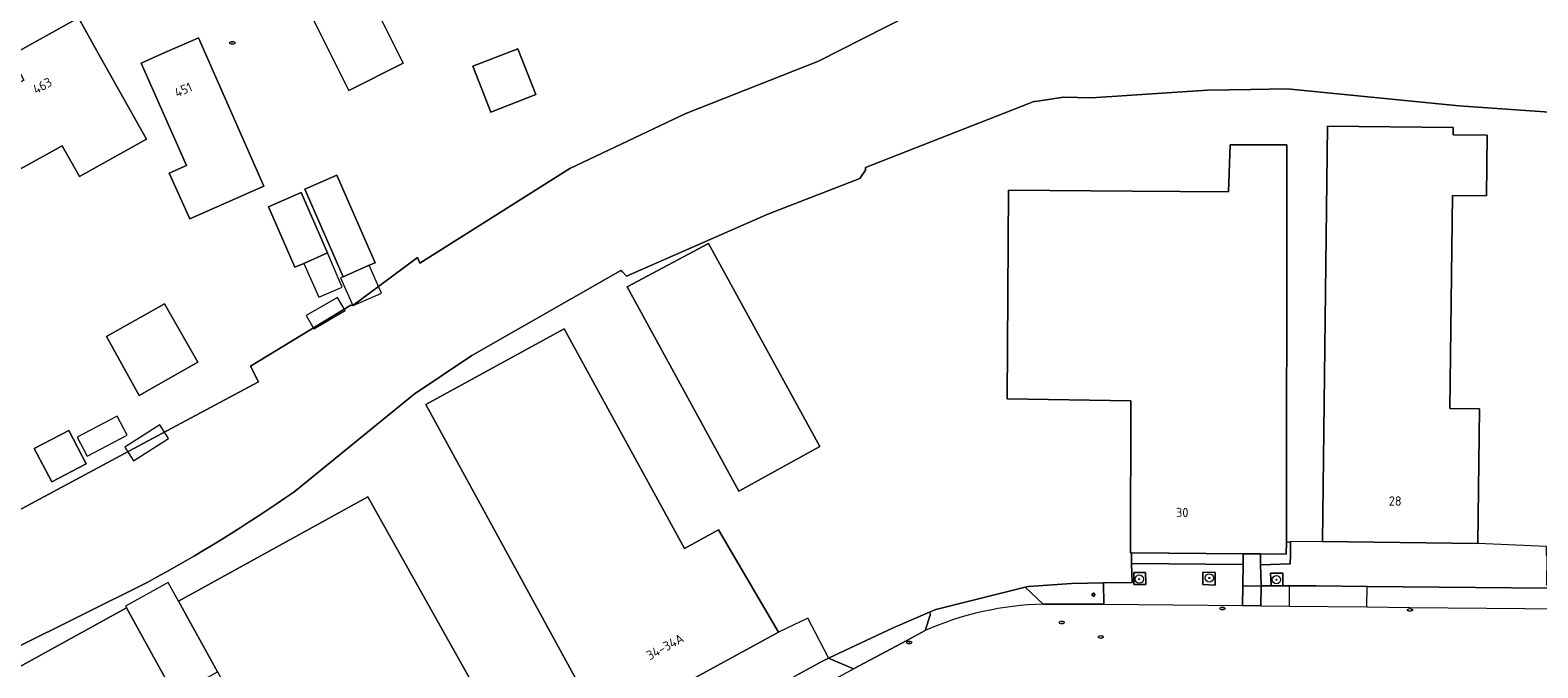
# Model space of a CAD drawing. Header units: metres. Extents: x 92650 to 117222, y 425801 to 461092.
# Tile 64 of 146: x 115279 to 115425, y 426353 to 426414. Entities that reach past the tile are written whole.
import ezdxf
from ezdxf.enums import TextEntityAlignment as Align

# ---------------------------------------------------------------- set-up
doc = ezdxf.new("R2010")
doc.units = ezdxf.units.M
doc.layers.get('0').update_dxf_attribs({"color": 253, "linetype": 'CONTINUOUS', "lineweight": 15})
for name, color, linetype, lineweight in [('B-WE-GR-BEPLANTING_CULTUUR_BODEMBEDEKKER-GV', 253, 'CONTINUOUS', 15), ('B-WE-GR-BEPLANTING_CULTUUR_HEESTERS-GV', 253, 'CONTINUOUS', 15), ('B-WE-GR-BOOM-S', 253, 'CONTINUOUS', 15), ('B-WE-GR-GROENVOORZIENING-GV', 253, 'CONTINUOUS', 15), ('B-WE-IE-MEUBILAIR-S', 253, 'CONTINUOUS', 15), ('B-WE-KW-KUNSTWERK_STEIGER-GV', 253, 'CONTINUOUS', 15), ('B-WE-OG-BEBOUWING-GV', 253, 'CONTINUOUS', 15), ('B-WE-OG-BEBOUWING-T18', 253, 'CONTINUOUS', 15), ('B-WE-OG-BEBOUWING_LUIFEL-GV', 253, 'CONTINUOUS', 15), ('B-WE-OG-BEBOUWING_OVERBOUWING-GV', 253, 'CONTINUOUS', 15), ('B-WE-OG-BEBOUWING_SCHUUR-GV', 253, 'CONTINUOUS', 15), ('B-WE-OG-TERREIN_ERF-GV', 253, 'CONTINUOUS', 15), ('B-WE-OG-WATER-GV', 253, 'CONTINUOUS', 15), ('B-WE-VH-HALFVERHARDING_GRIND-GV', 253, 'CONTINUOUS', 15), ('B-WE-VH-OPENVERHARDING_BETONSTRAATSTEEN-GV', 253, 'CONTINUOUS', 15), ('B-WE-VH-OPENVERHARDING_TEGEL-GV', 253, 'CONTINUOUS', 15)]:
    doc.layers.add(name, color=color, linetype=linetype, lineweight=lineweight)
doc.styles.add('NLCS-ISO', font='NLCS-ISO.ttf')
doc.styles.add('NLCS-ISO-M200-T18', font='NLCS-ISO.ttf', dxfattribs={"height": 0.36})

# ---------------------------------------------------------------- blocks, each defined once
blk = doc.blocks.new('SIE-MEUBILAIR_PAAL_LICHTMAST-SO')
for points in [[(-0.62, 0), (-1, 0)], [(-0.71, 0.71), (-0.44, 0.44)], [(0, 1), (0, 0.62)], [(0.44, 0.44), (0.71, 0.71)], [(1, 0), (0.62, 0)], [(-0.71, -0.71), (-0.44, -0.44)], [(0, -0.62), (0, -1)], [(0.44, -0.44), (0.71, -0.71)]]:
    blk.add_lwpolyline(points)
blk.add_circle((0, 0), 0.5)
blk = doc.blocks.new('SIE-MEUBILAIR_PUT_KOLK-SO')
blk.add_ellipse((0, 0), major_axis=(1.25, 0), ratio=0.54)
at = {"style": 'NLCS-ISO'}
blk.add_text('klk', height=0.75, dxfattribs=at).set_placement((0.03, 0), align=Align.MIDDLE_CENTER)
blk = doc.blocks.new('SIE-MEUBILAIR_PUT_RIOOLPUT-SO')
blk.add_ellipse((0, 0), major_axis=(1.25, 0), ratio=0.54)
at = {"style": 'NLCS-ISO'}
blk.add_text('ri', height=0.75, dxfattribs=at).set_placement((-0.04, 0.07), align=Align.MIDDLE_CENTER)
blk = doc.blocks.new('SGR-BOOM_GBKN-SO')
at = {"linetype": 'ByBlock', "lineweight": 18}
h = blk.add_hatch(color=0, dxfattribs=at)
h.dxf.hatch_style = 1
edge = h.paths.add_edge_path()
edge.add_arc((0, 0), 0.25, 0, 360)
at = {"color": 0, "linetype": 'ByBlock', "lineweight": 18}
for radius in [2, 0.25]:
    blk.add_circle((0, 0), radius, dxfattribs=at)
at = {"color": 0, "linetype": 'ByBlock', "lineweight": 18, "style": 'NLCS-ISO'}
blk.add_attdef('SOORT', (2.5, 0), '', height=1.5, dxfattribs=at)

msp = doc.modelspace()

# ---------------------------------------------------------------- linework, layer by layer
at = {"layer": 'B-WE-GR-BEPLANTING_CULTUUR_BODEMBEDEKKER-GV', "transparency": 33554687, "flags": 128}
for points in [[(115376.936, 426358.774), (115382.769, 426358.796), (115382.75, 426360.824), (115379.664, 426360.771), (115375.511, 426360.496), (115375.201, 426360.419)], [(115365.561, 426356.248), (115366.077, 426357.812), (115365.969, 426358.004), (115362.466, 426356.496), (115356.239, 426353.588), (115358.643, 426352.568), (115363.81, 426355.282)]]:
    msp.add_lwpolyline(points, close=True, dxfattribs=at)
at = {"layer": 'B-WE-GR-BEPLANTING_CULTUUR_HEESTERS-GV', "transparency": 33554687, "flags": 128}
msp.add_lwpolyline([(115277.467, 426411.62), (115283.975, 426415.254), (115286.224, 426416.596), (115285.973, 426417.148), (115284.396, 426421.043), (115276.172, 426416.12)], dxfattribs=at)
at = {"layer": 'B-WE-GR-GROENVOORZIENING-GV', "transparency": 33554687, "flags": 128}
for points in [[(115385.66, 426360.842), (115385.659, 426360.682), (115386.82, 426360.672), (115386.817, 426360.822), (115386.8, 426361.828), (115385.669, 426361.828)], [(115392.326, 426360.726), (115392.326, 426360.66), (115393.514, 426360.613), (115393.513, 426360.705), (115393.505, 426361.817), (115392.318, 426361.865)], [(115398.898, 426360.562), (115400.021, 426360.586), (115400.021, 426360.592), (115400.028, 426361.777), (115398.84, 426361.781), (115398.896, 426360.611)]]:
    msp.add_lwpolyline(points, close=True, dxfattribs=at)
at = {"layer": 'B-WE-KW-KUNSTWERK_STEIGER-GV', "transparency": 33554687, "flags": 128}
for points in [[(115306.658, 426385.303), (115309.665, 426387.058), (115308.921, 426388.332), (115305.914, 426386.577)], [(115292.651, 426374.728), (115291.807, 426376.05), (115288.441, 426373.901), (115289.286, 426372.579)]]:
    msp.add_lwpolyline(points, close=True, dxfattribs=at)
at = {"layer": 'B-WE-OG-BEBOUWING-GV', "transparency": 33554687, "flags": 128}
for points in [[(115310.029, 426408.27), (115315.258, 426410.883), (115309.883, 426421.636), (115304.655, 426419.023)], [(115286.069, 426411.52), (115283.975, 426415.254), (115277.467, 426411.62), (115278.711, 426409.269), (115274.895, 426407.1), (115278.441, 426400.743), (115282.403, 426402.947), (115284.067, 426399.977), (115290.532, 426403.56)], [(115294.385, 426401.046), (115292.716, 426400.289), (115294.697, 426395.894), (115301.847, 426399.053), (115295.533, 426413.343), (115294.673, 426412.963), (115292.295, 426411.913), (115290.026, 426410.911)], [(115328.032, 426407.864), (115326.31, 426412.291), (115321.976, 426410.605), (115323.698, 426406.178)], [(115403.837, 426364.802), (115418.807, 426364.623), (115418.962, 426377.602), (115416.127, 426377.636), (115416.372, 426398.147), (115419.647, 426398.108), (115419.716, 426403.955), (115416.442, 426403.994), (115416.45, 426404.693), (115404.315, 426404.838)], [(115400.364, 426364.769), (115400.422, 426398.475), (115400.422, 426403.016), (115394.947, 426403.016), (115394.783, 426398.511), (115385.506, 426398.57), (115373.591, 426398.646), (115373.449, 426378.557), (115385.383, 426378.371), (115385.355, 426363.721), (115385.435, 426363.72), (115396.202, 426363.628), (115397.883, 426363.614), (115400.362, 426363.593)], [(115312.002, 426391.426), (115312.56, 426391.67), (115308.87, 426400.111), (115305.781, 426398.763), (115309.472, 426390.321)], [(115307.979, 426392.618), (115305.421, 426398.43), (115302.273, 426397.045), (115304.83, 426391.232), (115305.695, 426391.613)], [(115347.621, 426369.673), (115355.415, 426373.963), (115344.673, 426393.523), (115336.845, 426389.342)], [(115286.67, 426384.563), (115289.833, 426378.896), (115295.462, 426382.082), (115292.266, 426387.723)], [(115334.491, 426346.832), (115334.732, 426346.964), (115351.439, 426356.096), (115345.65, 426365.929), (115342.357, 426364.129), (115330.776, 426385.309), (115317.454, 426378.024)], [(115279.72, 426373.77), (115281.405, 426370.573), (115284.723, 426372.315), (115283.035, 426375.517)], [(115308.72, 426331.74), (115327.105, 426341.928), (115311.86, 426369.111), (115293.602, 426359.071), (115297.368, 426352.262)], [(115290.885, 426321.789), (115304.627, 426329.444), (115307.776, 426331.183), (115296.405, 426351.73), (115293.258, 426349.988), (115288.591, 426358.423), (115268.827, 426347.533), (115273.048, 426339.774), (115282.379, 426322.623), (115284.545, 426318.642), (115284.705, 426318.347), (115284.794, 426318.397), (115289.127, 426320.81)]]:
    msp.add_lwpolyline(points, close=True, dxfattribs=at)
at = {"layer": 'B-WE-OG-BEBOUWING_LUIFEL-GV', "transparency": 33554687, "flags": 128}
for points in [[(115312.894, 426389.385), (115312.002, 426391.426), (115309.472, 426390.321), (115309.229, 426390.215), (115310.399, 426387.539), (115310.434, 426387.554), (115313.172, 426388.75)], [(115293.602, 426359.071), (115292.605, 426360.874), (115288.493, 426358.6), (115288.591, 426358.423), (115293.258, 426349.988), (115296.405, 426351.73), (115297.368, 426352.262)]]:
    msp.add_lwpolyline(points, close=True, dxfattribs=at)
at = {"layer": 'B-WE-OG-BEBOUWING_OVERBOUWING-GV', "transparency": 33554687, "flags": 128}
msp.add_lwpolyline([(115288.658, 426375.061), (115287.697, 426376.884), (115283.848, 426374.854), (115284.809, 426373.032)], close=True, dxfattribs=at)
at = {"layer": 'B-WE-OG-BEBOUWING_SCHUUR-GV', "transparency": 33554687, "flags": 128}
msp.add_lwpolyline([(115307.979, 426392.618), (115305.695, 426391.613), (115307.131, 426388.356), (115309.396, 426389.332)], close=True, dxfattribs=at)
at = {"layer": 'B-WE-OG-TERREIN_ERF-GV', "transparency": 33554687, "flags": 128}
for points in [[(115271.092, 426364.016), (115290.204, 426374.244), (115301.307, 426380.186), (115300.552, 426381.719), (115310.233, 426387.573), (115310.399, 426387.539), (115312.894, 426389.385), (115316.652, 426392.182), (115316.865, 426391.628), (115331.316, 426400.764), (115342.51, 426406.058), (115355.281, 426411.103), (115372.557, 426419.887), (115384.175, 426423.18), (115383.999, 426423.749), (115387.5, 426424.719), (115395.786, 426423.65), (115400.828, 426423), (115400.734, 426420.844), (115403.815, 426420.362), (115420.508, 426417.75), (115433.914, 426417.094)], [(115283.975, 426415.254), (115286.069, 426411.52), (115290.532, 426403.56), (115284.067, 426399.977), (115282.403, 426402.947), (115278.441, 426400.743)], [(115458.146, 426404.548), (115432.578, 426405.688), (115416.984, 426406.781), (115400.438, 426408.438), (115396.948, 426408.366), (115392.781, 426408.281), (115381.586, 426407.563), (115378.891, 426407.625), (115376.185, 426407.212), (115376.031, 426407.188), (115375.553, 426407.001), (115359.82, 426400.844), (115359.805, 426400.594), (115359.258, 426399.781), (115350.391, 426396.344), (115336.773, 426390.375), (115336.355, 426390.812), (115336.234, 426390.938), (115321.875, 426382.75), (115316.328, 426379), (115304.726, 426369.58)], [(115403.837, 426364.802), (115404.315, 426404.838), (115416.45, 426404.693), (115416.442, 426403.994), (115419.716, 426403.955), (115419.647, 426398.108), (115416.372, 426398.147), (115416.127, 426377.636), (115418.962, 426377.602), (115418.807, 426364.623)], [(115356.239, 426353.588), (115362.466, 426356.496), (115365.969, 426358.004), (115366.588, 426358.27), (115375.201, 426360.419), (115375.511, 426360.496), (115379.664, 426360.771), (115382.75, 426360.824), (115385.493, 426360.872), (115385.455, 426362.703), (115385.435, 426363.72), (115385.355, 426363.721), (115385.383, 426378.371), (115373.449, 426378.557), (115373.591, 426398.646), (115385.506, 426398.57), (115394.783, 426398.511), (115394.947, 426403.016), (115400.422, 426403.016), (115400.422, 426398.475), (115400.364, 426364.769), (115400.76, 426364.772)], [(115334.491, 426346.832), (115317.454, 426378.024), (115330.776, 426385.309), (115342.357, 426364.129), (115345.65, 426365.929), (115351.439, 426356.096)], [(115297.368, 426352.262), (115293.602, 426359.071), (115311.86, 426369.111), (115327.105, 426341.928)], [(115425.471, 426360.57), (115425.492, 426363.474), (115425.443, 426363.474), (115425.447, 426364.349), (115418.807, 426364.623), (115403.837, 426364.802), (115400.76, 426364.772), (115400.753, 426363.542), (115400.744, 426362.653), (115397.876, 426362.584), (115397.924, 426360.628), (115397.926, 426360.532), (115400.654, 426360.534), (115403.225, 426360.536), (115408.151, 426360.489), (115425.52, 426360.322)], [(115290.648, 426360.906), (115251.945, 426341.656)], [(115268.827, 426347.533), (115288.591, 426358.423), (115293.258, 426349.988)], [(115307.776, 426331.183), (115304.627, 426329.444), (115290.885, 426321.789), (115292.63, 426318.717), (115304.712, 426325.357), (115309.281, 426327.868), (115310.473, 426328.522), (115314.917, 426330.957), (115328.945, 426338.646), (115338.803, 426344.049), (115341.083, 426345.299), (115350.761, 426350.603), (115353.138, 426351.904), (115355.615, 426353.25), (115356.239, 426353.588), (115356.2, 426353.664), (115354.253, 426357.439), (115351.439, 426356.096), (115334.732, 426346.964)]]:
    msp.add_lwpolyline(points, dxfattribs=at)
for points in [[(115310.029, 426408.27), (115304.655, 426419.023), (115309.883, 426421.636), (115315.258, 426410.883)], [(115294.385, 426401.046), (115290.026, 426410.911), (115292.295, 426411.913), (115294.673, 426412.963), (115295.533, 426413.343), (115301.847, 426399.053), (115294.697, 426395.894), (115292.716, 426400.289)], [(115328.032, 426407.864), (115323.698, 426406.178), (115321.976, 426410.605), (115326.31, 426412.291)], [(115309.472, 426390.321), (115305.781, 426398.763), (115308.87, 426400.111), (115312.56, 426391.67), (115312.002, 426391.426)], [(115305.695, 426391.613), (115304.83, 426391.232), (115302.273, 426397.045), (115305.421, 426398.43), (115307.979, 426392.618)], [(115347.621, 426369.673), (115336.845, 426389.342), (115344.673, 426393.523), (115355.415, 426373.963)], [(115286.67, 426384.563), (115292.266, 426387.723), (115295.462, 426382.082), (115289.833, 426378.896)], [(115279.72, 426373.77), (115283.035, 426375.517), (115284.723, 426372.315), (115281.405, 426370.573)], [(115398.898, 426360.562), (115398.896, 426360.611), (115398.84, 426361.781), (115400.028, 426361.777), (115400.021, 426360.592), (115400.021, 426360.586)]]:
    msp.add_lwpolyline(points, close=True, dxfattribs=at)
at = {"layer": 'B-WE-OG-TERREIN_ERF-GV', "transparency": 33554687}
msp.add_lwpolyline([(115304.726, 426369.58, -0.0280263), (115290.648, 426360.906)], format="xyb", dxfattribs=at)
at = {"layer": 'B-WE-OG-WATER-GV', "transparency": 33554687, "flags": 128}
for points in [[(115433.914, 426417.094), (115420.508, 426417.75), (115403.815, 426420.362), (115400.734, 426420.844), (115400.828, 426423), (115395.786, 426423.65), (115387.5, 426424.719), (115383.999, 426423.749), (115384.175, 426423.18), (115372.557, 426419.887), (115355.281, 426411.103), (115342.51, 426406.058), (115331.316, 426400.764), (115316.865, 426391.628), (115316.652, 426392.182), (115312.894, 426389.385), (115310.399, 426387.539), (115310.233, 426387.573), (115300.552, 426381.719), (115301.307, 426380.186), (115290.204, 426374.244), (115271.092, 426364.016)], [(115336.355, 426390.812), (115336.773, 426390.375), (115350.391, 426396.344), (115359.258, 426399.781), (115359.805, 426400.594), (115359.82, 426400.844), (115375.553, 426407.001), (115376.031, 426407.188), (115376.185, 426407.212), (115378.891, 426407.625), (115381.586, 426407.563), (115392.781, 426408.281), (115396.948, 426408.366), (115400.438, 426408.438), (115416.984, 426406.781), (115432.578, 426405.688), (115458.146, 426404.548)], [(115304.726, 426369.58), (115316.328, 426379), (115321.875, 426382.75), (115336.234, 426390.938), (115336.355, 426390.812)], [(115251.945, 426341.656), (115290.648, 426360.906)]]:
    msp.add_lwpolyline(points, dxfattribs=at)
at = {"layer": 'B-WE-OG-WATER-GV', "transparency": 33554687}
msp.add_lwpolyline([(115290.648, 426360.906, 0.0280263), (115304.726, 426369.58)], format="xyb", dxfattribs=at)
at = {"layer": 'B-WE-VH-HALFVERHARDING_GRIND-GV', "transparency": 33554687, "flags": 128}
for points in [[(115396.192, 426362.6), (115396.202, 426363.628), (115385.435, 426363.72), (115385.455, 426362.703)], [(115397.883, 426363.614), (115397.876, 426362.584), (115400.744, 426362.653), (115400.753, 426363.542), (115400.76, 426364.772), (115400.364, 426364.769), (115400.362, 426363.593)]]:
    msp.add_lwpolyline(points, close=True, dxfattribs=at)
at = {"layer": 'B-WE-VH-OPENVERHARDING_BETONSTRAATSTEEN-GV', "transparency": 33554687, "flags": 128}
for points in [[(115396.174, 426360.659), (115396.192, 426362.6), (115385.455, 426362.703), (115385.493, 426360.872), (115382.75, 426360.824), (115382.769, 426358.796), (115396.145, 426358.648), (115396.173, 426360.547)], [(115385.659, 426360.682), (115385.66, 426360.842), (115385.669, 426361.828), (115386.8, 426361.828), (115386.817, 426360.822), (115386.82, 426360.672)], [(115393.513, 426360.705), (115393.514, 426360.613), (115392.326, 426360.66), (115392.326, 426360.726), (115392.318, 426361.865), (115393.505, 426361.817)], [(115397.909, 426358.629), (115400.654, 426358.599), (115400.654, 426360.534), (115397.926, 426360.532)]]:
    msp.add_lwpolyline(points, close=True, dxfattribs=at)
for points in [[(115376.936, 426358.774), (115375.201, 426360.419), (115366.588, 426358.27), (115365.969, 426358.004)], [(115400.654, 426358.599), (115408.129, 426358.516), (115408.151, 426360.489), (115403.225, 426360.536), (115400.654, 426360.534)], [(115425.52, 426360.322), (115408.151, 426360.489)], [(115365.969, 426358.004), (115366.077, 426357.812), (115365.561, 426356.248)], [(115382.769, 426358.796), (115376.936, 426358.774)], [(115397.909, 426358.629), (115396.145, 426358.648)], [(115408.129, 426358.516), (115412.277, 426358.47), (115427.036, 426358.331)], [(115365.561, 426356.248), (115363.81, 426355.282), (115358.643, 426352.568)], [(115354.147, 426350.081), (115356.606, 426351.441), (115358.643, 426352.568), (115356.239, 426353.588), (115355.615, 426353.25), (115353.138, 426351.904)]]:
    msp.add_lwpolyline(points, dxfattribs=at)
at = {"layer": 'B-WE-VH-OPENVERHARDING_BETONSTRAATSTEEN-GV', "transparency": 33554687}
msp.add_lwpolyline([(115376.936, 426358.774, 0.0980945), (115365.561, 426356.248)], format="xyb", dxfattribs=at)
at = {"layer": 'B-WE-VH-OPENVERHARDING_TEGEL-GV', "transparency": 33554687, "flags": 128}
msp.add_lwpolyline([(115396.202, 426363.628), (115396.192, 426362.6), (115396.174, 426360.659), (115396.173, 426360.547), (115397.926, 426360.532), (115397.924, 426360.628), (115397.876, 426362.584), (115397.883, 426363.614)], close=True, dxfattribs=at)
msp.add_lwpolyline([(115396.173, 426360.547), (115396.145, 426358.648), (115397.909, 426358.629), (115397.926, 426360.532)], dxfattribs=at)

# ---------------------------------------------------------------- block references
at = {"layer": 'B-WE-GR-BOOM-S', "transparency": 33554687, "xscale": 0.2, "yscale": 0.2, "zscale": 0.2}
for p in [(115386.192, 426361.193), (115392.943, 426361.309), (115399.412, 426361.138)]:
    msp.add_blockref('SGR-BOOM_GBKN-SO', p, dxfattribs=at)
at = {"layer": 'B-WE-IE-MEUBILAIR-S', "transparency": 33554687, "xscale": 0.2, "yscale": 0.2, "zscale": 0.2}
for name, p in [('SIE-MEUBILAIR_PUT_RIOOLPUT-SO', (115298.805, 426412.857)), ('SIE-MEUBILAIR_PAAL_LICHTMAST-SO', (115381.773, 426359.69)), ('SIE-MEUBILAIR_PUT_KOLK-SO', (115394.206, 426358.359)), ('SIE-MEUBILAIR_PUT_KOLK-SO', (115412.274, 426358.22)), ('SIE-MEUBILAIR_PUT_RIOOLPUT-SO', (115378.72, 426357.02)), ('SIE-MEUBILAIR_PUT_KOLK-SO', (115364.013, 426355.095)), ('SIE-MEUBILAIR_PUT_RIOOLPUT-SO', (115382.478, 426355.62))]:
    msp.add_blockref(name, p, dxfattribs=at)

# ---------------------------------------------------------------- texts
at = {"layer": 'B-WE-OG-BEBOUWING-T18', "transparency": 33554687, "style": 'NLCS-ISO-M200-T18'}
for s, rotation, p in [('463', 29.2, (115280.491, 426408.727)), ('451', 23.8, (115294.079, 426408.328)), ('30', 359.9, (115390.332, 426367.61)), ('28', 359.3, (115410.852, 426368.718)), ('34-34A', 28.7, (115340.505, 426354.678))]:
    msp.add_text(s, height=0.9, rotation=rotation, dxfattribs=at).set_placement(p, align=Align.MIDDLE)

doc.saveas('drawing.dxf')
